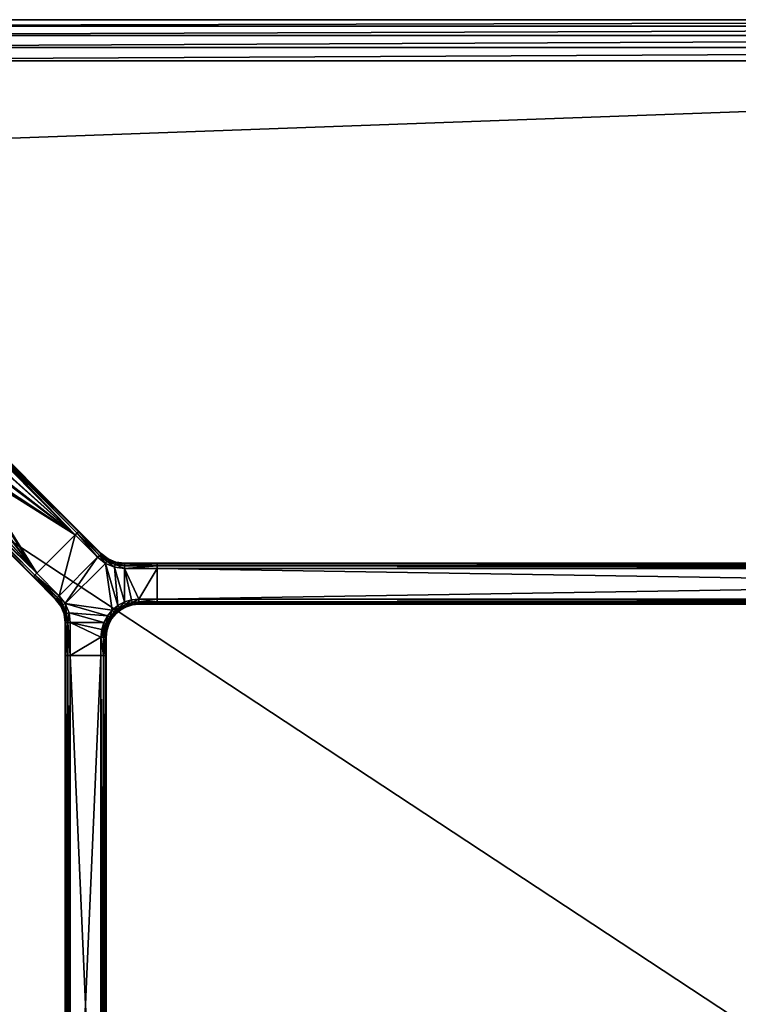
# Model space of a CAD drawing. Header units: inches. Extents: x -84 to 84, y -30 to 30.
# Tile 4 of 15: x -65 to -43, y 0 to 30. Entities that reach past the tile are written whole.
import ezdxf

# ---------------------------------------------------------------- set-up
doc = ezdxf.new("R2010")
doc.units = ezdxf.units.IN
doc.header["$MEASUREMENT"] = 0
for name, color, linetype in [('AFUTL-3-EDWD', 15, 'Continuous'), ('AFUTL-3-FMPT', 4, 'Continuous'), ('AFUTL-3-TPLM', 15, 'Continuous')]:
    doc.layers.add(name, color=color, linetype=linetype)

msp = doc.modelspace()

# ---------------------------------------------------------------- meshes
at = {"layer": 'AFUTL-3-EDWD'}
mesh = msp.add_polyface(dxfattribs=at)
corners = [(0, 28.747, 40.961), (0, -28.747, 40.961), (-79.75, -28.747, 40.961), (-80.417, -28.672, 40.961), (-81.05, -28.45, 40.961), (-81.618, -28.093, 40.961), (-82.093, -27.618, 40.961), (-82.45, -27.05, 40.961), (-82.672, -26.417, 40.961), (-82.747, -25.75, 40.961), (-82.747, 25.75, 40.961), (-82.672, 26.417, 40.961), (-82.45, 27.05, 40.961), (-82.093, 27.618, 40.961), (-81.618, 28.093, 40.961), (-81.05, 28.45, 40.961), (-80.417, 28.672, 40.961), (-79.75, 28.747, 40.961), (0, -30, 42.031), (0, 30, 42.031), (-79.75, 30, 42.031), (-80.488, 29.935, 42.031), (-81.203, 29.744, 42.031), (-81.875, 29.431, 42.031), (-82.482, 29.006, 42.031), (-83.006, 28.482, 42.031), (-83.43, 27.875, 42.031), (-83.744, 27.204, 42.031), (-83.935, 26.488, 42.031), (-84, 25.75, 42.031), (-84, -25.75, 42.031), (-83.935, -26.488, 42.031), (-83.744, -27.204, 42.031), (-83.43, -27.875, 42.031), (-83.006, -28.482, 42.031), (-82.482, -29.006, 42.031), (-81.875, -29.431, 42.031), (-81.203, -29.744, 42.031), (-80.488, -29.935, 42.031), (-79.75, -30, 42.031), (0, 29.154, 41.097), (0, 29.514, 41.332), (0, 29.802, 41.65), (0, -29.802, 41.65), (0, -29.514, 41.332), (0, -29.154, 41.097), (-79.75, 29.154, 41.097), (-79.75, 29.514, 41.332), (-79.75, 29.802, 41.65), (-83.154, 25.75, 41.097), (-83.514, 25.75, 41.332), (-83.802, 25.75, 41.65), (-81.938, 28.358, 41.097), (-80.341, 29.102, 41.097), (-80.403, 29.457, 41.332), (-80.453, 29.74, 41.65), (-80.914, 28.949, 41.097), (-81.037, 29.287, 41.332), (-81.136, 29.558, 41.65), (-81.452, 28.698, 41.097), (-81.632, 29.009, 41.332), (-81.776, 29.259, 41.65), (-82.169, 28.633, 41.332), (-82.354, 28.854, 41.65), (-82.698, 27.452, 41.097), (-83.009, 27.632, 41.332), (-83.259, 27.776, 41.65), (-82.854, 28.355, 41.65), (-82.633, 28.169, 41.332), (-82.358, 27.938, 41.097), (-82.949, 26.914, 41.097), (-83.287, 27.037, 41.332), (-83.557, 27.136, 41.65), (-83.102, 26.341, 41.097), (-83.456, 26.404, 41.332), (-83.74, 26.454, 41.65), (-83.154, -25.75, 41.097), (-83.514, -25.75, 41.332), (-83.802, -25.75, 41.65), (-79.75, -29.154, 41.097), (-79.75, -29.514, 41.332), (-79.75, -29.802, 41.65), (-82.358, -27.938, 41.097), (-83.102, -26.341, 41.097), (-83.456, -26.404, 41.332), (-83.74, -26.454, 41.65), (-82.949, -26.914, 41.097), (-83.287, -27.037, 41.332), (-83.557, -27.136, 41.65), (-82.698, -27.452, 41.097), (-83.009, -27.632, 41.332), (-83.259, -27.776, 41.65), (-82.633, -28.169, 41.332), (-82.854, -28.355, 41.65), (-81.452, -28.698, 41.097), (-81.632, -29.009, 41.332), (-81.776, -29.259, 41.65), (-82.354, -28.854, 41.65), (-82.169, -28.633, 41.332), (-81.938, -28.358, 41.097), (-80.914, -28.949, 41.097), (-81.037, -29.287, 41.332), (-81.136, -29.558, 41.65), (-80.341, -29.102, 41.097), (-80.403, -29.457, 41.332), (-80.453, -29.74, 41.65)]
mesh.append_faces([[corners[k] for k in face] for face in [(48, 19, 42), (47, 42, 41), (46, 41, 40), (17, 40, 0)]], dxfattribs={"vtx0": -1})
mesh.append_faces([[corners[k] for k in face] for face in [(20, 48, 21), (21, 55, 22), (22, 58, 23), (23, 61, 24), (24, 63, 25), (25, 67, 26), (26, 66, 27), (27, 72, 28), (28, 75, 29), (10, 73, 11), (11, 70, 12), (12, 64, 13), (48, 47, 55), (55, 54, 58), (58, 57, 61), (61, 60, 63), (47, 46, 54), (54, 53, 57), (57, 56, 60), (60, 59, 62), (46, 17, 53), (53, 16, 56), (56, 15, 59), (59, 14, 52), (68, 69, 65), (65, 64, 71), (71, 70, 74), (67, 68, 66), (66, 65, 72), (72, 71, 75), (78, 29, 51), (77, 51, 50), (76, 50, 49), (9, 49, 10), (30, 78, 31), (31, 85, 32), (32, 88, 33), (33, 91, 34), (34, 93, 35), (35, 97, 36), (36, 96, 37), (37, 102, 38), (38, 105, 39), (2, 103, 3), (3, 100, 4), (4, 94, 5), (78, 77, 85), (85, 84, 88), (88, 87, 91), (91, 90, 93), (77, 76, 84), (84, 83, 87), (87, 86, 90), (90, 89, 92), (76, 9, 83), (83, 8, 86), (86, 7, 89), (89, 6, 82), (98, 99, 95), (95, 94, 101), (101, 100, 104), (97, 98, 96), (96, 95, 102), (102, 101, 105), (43, 39, 81), (44, 81, 80), (45, 80, 79), (1, 79, 2)]], dxfattribs={"vtx0": -1, "vtx1": -1})
mesh.append_faces([[corners[k] for k in face] for face in [(21, 48, 55), (22, 55, 58), (23, 58, 61), (24, 61, 63), (25, 63, 67), (26, 67, 66), (27, 66, 72), (28, 72, 75), (29, 75, 51), (51, 74, 50), (50, 73, 49), (11, 73, 70), (12, 70, 64), (13, 64, 69), (13, 69, 52), (52, 68, 62), (62, 67, 63), (55, 47, 54), (58, 54, 57), (61, 57, 60), (63, 60, 62), (54, 46, 53), (57, 53, 56), (60, 56, 59), (62, 59, 52), (53, 17, 16), (56, 16, 15), (59, 15, 14), (52, 14, 13), (65, 69, 64), (71, 64, 70), (74, 70, 73), (66, 68, 65), (72, 65, 71), (75, 71, 74), (31, 78, 85), (32, 85, 88), (33, 88, 91), (34, 91, 93), (35, 93, 97), (36, 97, 96), (37, 96, 102), (38, 102, 105), (39, 105, 81), (81, 104, 80), (80, 103, 79), (3, 103, 100), (4, 100, 94), (5, 94, 99), (5, 99, 82), (82, 98, 92), (92, 97, 93), (85, 77, 84), (88, 84, 87), (91, 87, 90), (93, 90, 92), (84, 76, 83), (87, 83, 86), (90, 86, 89), (92, 89, 82), (83, 9, 8), (86, 8, 7), (89, 7, 6), (82, 6, 5), (95, 99, 94), (101, 94, 100), (104, 100, 103), (96, 98, 95), (102, 95, 101), (105, 101, 104)]], dxfattribs={"vtx0": -1, "vtx2": -1})
mesh.append_faces([[corners[k] for k in face] for face in [(18, 39, 43), (43, 81, 44), (44, 80, 45), (45, 79, 1)]], dxfattribs={"vtx1": -1})
mesh.append_faces([[corners[k] for k in face] for face in [(20, 19, 48), (48, 42, 47), (47, 41, 46), (46, 40, 17), (51, 75, 74), (50, 74, 73), (49, 73, 10), (52, 69, 68), (62, 68, 67), (30, 29, 78), (78, 51, 77), (77, 50, 76), (76, 49, 9), (81, 105, 104), (80, 104, 103), (79, 103, 2), (82, 99, 98), (92, 98, 97)]], dxfattribs={"vtx1": -1, "vtx2": -1})
at = {"layer": 'AFUTL-3-FMPT'}
mesh = msp.add_polyface(dxfattribs=at)
corners = [(-67.596, 16.338, 38.991), (-67.304, 16.047, 40.93), (-67.344, 16.018, 40.896), (-67.374, 16.003, 40.846), (-67.391, 16.004, 40.787), (-67.639, 16.252, 39.134), (-67.64, 16.269, 39.075), (-67.625, 16.299, 39.025), (-66.042, 17.309, 40.93), (-66.334, 17.601, 38.991), (-66.294, 17.63, 39.025), (-66.264, 17.645, 39.075), (-66.247, 17.644, 39.134), (-65.999, 17.395, 40.787), (-65.998, 17.379, 40.846), (-66.013, 17.349, 40.896), (-64.408, 13.02, 40.787), (-64.393, 13.035, 40.866), (-64.352, 13.076, 40.924), (-64.296, 13.132, 40.945), (-63.127, 14.301, 40.945), (-63.071, 14.357, 40.924), (-63.031, 14.397, 40.866), (-63.016, 14.412, 40.787), (-63.016, 14.412, 39.134), (-63.031, 14.397, 39.055), (-63.071, 14.357, 38.997), (-63.127, 14.301, 38.976), (-64.296, 13.132, 38.976), (-64.352, 13.076, 38.997), (-64.393, 13.035, 39.055), (-64.408, 13.02, 39.134), (-66, 17.174, 40.945), (-65.982, 16.845, 40.945), (-66.071, 16.53, 40.945), (-66.26, 16.264, 40.945), (-66.526, 16.076, 40.945), (-66.84, 15.986, 40.945), (-67.17, 16.005, 40.945), (-67.465, 16.301, 38.976), (-67.136, 16.282, 38.976), (-66.821, 16.372, 38.976), (-66.555, 16.56, 38.976), (-66.367, 16.826, 38.976), (-66.278, 17.141, 38.976), (-66.296, 17.47, 38.976)]
mesh.append_faces([[corners[k] for k in face] for face in [(7, 1, 0), (15, 9, 8), (16, 18, 17), (45, 8, 9), (44, 32, 45), (43, 33, 44), (42, 34, 43), (13, 24, 12), (27, 44, 45), (31, 4, 5), (19, 37, 38), (14, 23, 13), (15, 22, 14), (9, 27, 45), (10, 26, 9), (1, 19, 38), (2, 18, 1), (6, 31, 5), (7, 30, 6)]], dxfattribs={"vtx0": -1})
mesh.append_faces([[corners[k] for k in face] for face in [(6, 2, 7), (5, 3, 6), (14, 11, 15), (23, 20, 24), (22, 20, 23), (31, 28, 16), (28, 42, 27), (20, 35, 19)]], dxfattribs={"vtx0": -1, "vtx1": -1})
mesh.append_faces([[corners[k] for k in face] for face in [(27, 19, 16), (24, 19, 27)]], dxfattribs={"vtx0": -1, "vtx1": -1, "vtx2": -1})
mesh.append_faces([[corners[k] for k in face] for face in [(24, 20, 19), (16, 28, 27)]], dxfattribs={"vtx0": -1, "vtx2": -1})
mesh.append_faces([[corners[k] for k in face] for face in [(4, 3, 5), (13, 12, 14), (21, 20, 22), (30, 29, 31), (32, 8, 45), (33, 32, 44), (34, 33, 43), (35, 34, 42), (41, 36, 42), (40, 37, 41), (39, 38, 40), (0, 1, 39), (23, 24, 13), (16, 4, 31), (22, 23, 14), (8, 21, 15), (32, 20, 8), (26, 27, 9), (11, 25, 10), (12, 24, 11), (18, 19, 1), (3, 17, 2), (4, 16, 3), (30, 31, 6), (0, 29, 7), (39, 28, 0)]], dxfattribs={"vtx1": -1})
mesh.append_faces([[corners[k] for k in face] for face in [(2, 1, 7), (3, 2, 6), (10, 9, 15), (11, 10, 15), (12, 11, 14), (19, 18, 16), (25, 24, 27), (29, 28, 31), (43, 44, 27), (42, 43, 27), (41, 42, 28), (40, 41, 28), (34, 35, 20), (33, 34, 20), (36, 37, 19), (35, 36, 19), (21, 22, 15), (25, 26, 10), (17, 18, 2), (29, 30, 7)]], dxfattribs={"vtx1": -1, "vtx2": -1})
mesh.append_faces([[corners[k] for k in face] for face in [(27, 26, 25), (36, 35, 42), (37, 36, 41), (38, 37, 40), (1, 38, 39), (28, 39, 40), (20, 32, 33), (20, 21, 8), (24, 25, 11), (16, 17, 3), (28, 29, 0)]], dxfattribs={"vtx2": -1})
mesh = msp.add_polyface(dxfattribs=at)
corners = [(-63.615, 12.45, 40.961), (-64.296, 13.132, 40.961), (-64.352, 13.076, 40.939), (-63.67, 12.395, 40.939), (-63.499, 12.171, 40.939), (-63.431, 12.21, 40.961), (-63.549, 12.142, 40.882), (-63.711, 12.354, 40.882), (-64.393, 13.035, 40.882), (-63.567, 12.132, 40.803), (-63.726, 12.339, 40.803), (-64.408, 13.02, 40.803), (-63.127, 14.301, 40.961), (-62.445, 13.619, 40.961), (-64.352, 13.076, 38.982), (-64.296, 13.132, 38.961), (-63.615, 12.45, 38.961), (-63.67, 12.395, 38.982), (-63.499, 12.171, 38.982), (-63.431, 12.21, 38.961), (-64.393, 13.035, 39.039), (-63.711, 12.354, 39.039), (-63.549, 12.142, 39.039), (-64.408, 13.02, 39.118), (-63.726, 12.339, 39.118), (-63.567, 12.132, 39.118), (-63.127, 14.301, 38.961), (-62.445, 13.619, 38.961), (-63.567, 12.132, 39.118), (-63.567, 12.132, 40.803), (-63.726, 12.339, 40.803), (-63.726, 12.339, 39.118), (-64.408, 13.02, 39.118), (-64.408, 13.02, 40.803), (-63.127, 14.301, 40.961), (-63.071, 14.357, 40.939), (-63.031, 14.397, 40.882), (-64.296, 13.132, 40.961), (-63.016, 14.412, 39.118), (-64.393, 13.035, 40.882), (-64.352, 13.076, 40.939), (-64.408, 13.02, 40.803), (-64.296, 13.132, 38.961), (-64.352, 13.076, 38.982), (-64.393, 13.035, 39.039), (-64.408, 13.02, 39.118), (-63.127, 14.301, 38.961), (-63.031, 14.397, 39.039), (-63.071, 14.357, 38.982)]
mesh.append_faces([[corners[k] for k in face] for face in [(0, 2, 3), (18, 16, 19), (22, 17, 18), (25, 21, 22), (32, 30, 33), (46, 47, 48)]], dxfattribs={"vtx0": -1})
mesh.append_faces([[corners[k] for k in face] for face in [(41, 37, 38), (46, 41, 38)]], dxfattribs={"vtx0": -1, "vtx1": -1, "vtx2": -1})
mesh.append_faces([[corners[k] for k in face] for face in [(13, 0, 5), (16, 26, 27), (42, 44, 45), (46, 45, 41)]], dxfattribs={"vtx0": -1, "vtx2": -1})
mesh.append_faces([[corners[k] for k in face] for face in [(5, 0, 4), (7, 6, 3), (2, 8, 3), (10, 9, 7), (8, 11, 7), (17, 14, 16), (21, 20, 17), (24, 23, 21), (31, 28, 30)]], dxfattribs={"vtx1": -1})
mesh.append_faces([[corners[k] for k in face] for face in [(13, 12, 0), (19, 16, 27), (37, 34, 38), (41, 39, 37), (46, 42, 45)]], dxfattribs={"vtx1": -1, "vtx2": -1})
mesh.append_faces([[corners[k] for k in face] for face in [(0, 1, 2), (0, 3, 4), (6, 4, 3), (8, 7, 3), (9, 6, 7), (11, 10, 7), (12, 1, 0), (14, 15, 16), (18, 17, 16), (20, 14, 17), (22, 21, 17), (23, 20, 21), (25, 24, 21), (16, 15, 26), (28, 29, 30), (32, 31, 30), (34, 35, 36), (39, 40, 37), (42, 43, 44)]], dxfattribs={"vtx2": -1})
mesh = msp.add_polyface(dxfattribs=at)
corners = [(-62.127, 13.572, 40.803), (-62.138, 13.554, 40.882), (-61.891, 13.452, 40.882), (-63.016, 14.412, 40.803), (-63.031, 14.397, 40.882), (-62.349, 13.716, 40.882), (-62.334, 13.731, 40.803), (-62.166, 13.504, 40.939), (-62.39, 13.675, 40.939), (-63.071, 14.357, 40.939), (-61.906, 13.396, 40.939), (-63.127, 14.301, 40.961), (-62.445, 13.619, 40.961), (-62.206, 13.435, 40.961), (-61.927, 13.32, 40.961), (-63.431, 12.21, 40.961), (-62.001, 12.007, 40.961), (-61.825, 12.151, 40.961), (-61.891, 13.452, 39.039), (-62.138, 13.554, 39.039), (-62.127, 13.572, 39.118), (-62.334, 13.731, 39.118), (-62.349, 13.716, 39.039), (-63.031, 14.397, 39.039), (-63.016, 14.412, 39.118), (-62.39, 13.675, 38.982), (-63.071, 14.357, 38.982), (-62.166, 13.504, 38.982), (-61.906, 13.396, 38.982), (-62.445, 13.619, 38.961), (-63.127, 14.301, 38.961), (-62.206, 13.435, 38.961), (-61.927, 13.32, 38.961), (-61.825, 12.151, 38.961), (-62.001, 12.007, 38.961), (-63.431, 12.21, 38.961), (-62.334, 13.731, 40.803), (-62.127, 13.572, 40.803), (-62.127, 13.572, 39.118), (-63.016, 14.412, 39.118), (-63.016, 14.412, 40.803), (-62.334, 13.731, 39.118), (-62.127, 13.572, 39.118), (-62.127, 13.572, 40.803), (-61.886, 13.472, 40.803), (-63.127, 14.301, 40.961), (-63.031, 14.397, 40.882), (-63.016, 14.412, 40.803), (-63.016, 14.412, 39.118), (-63.127, 14.301, 38.961), (-63.031, 14.397, 39.039)]
mesh.append_faces([[corners[k] for k in face] for face in [(6, 1, 0), (4, 8, 5), (22, 24, 21), (25, 23, 22), (27, 22, 19), (29, 26, 25), (31, 25, 27), (32, 27, 28)]], dxfattribs={"vtx0": -1})
mesh.append_faces([[corners[k] for k in face] for face in [(16, 13, 15), (35, 31, 34)]], dxfattribs={"vtx0": -1, "vtx1": -1, "vtx2": -1})
mesh.append_faces([[corners[k] for k in face] for face in [(31, 33, 34), (35, 29, 31), (45, 46, 47), (45, 47, 48), (49, 48, 50)]], dxfattribs={"vtx0": -1, "vtx2": -1})
mesh.append_faces([[corners[k] for k in face] for face in [(6, 3, 5), (8, 7, 5), (8, 9, 12), (7, 8, 13), (10, 7, 14), (22, 21, 19), (41, 39, 36), (41, 36, 38)]], dxfattribs={"vtx1": -1})
mesh.append_faces([[corners[k] for k in face] for face in [(13, 12, 15), (16, 17, 13)]], dxfattribs={"vtx1": -1, "vtx2": -1})
mesh.append_faces([[corners[k] for k in face] for face in [(0, 1, 2), (3, 4, 5), (6, 5, 1), (7, 1, 5), (4, 9, 8), (1, 7, 10), (9, 11, 12), (8, 12, 13), (7, 13, 14), (18, 19, 20), (21, 20, 19), (22, 23, 24), (25, 26, 23), (27, 25, 22), (28, 27, 19), (29, 30, 26), (31, 29, 25), (32, 31, 27), (36, 37, 38), (39, 40, 36), (42, 43, 44)]], dxfattribs={"vtx2": -1})
mesh = msp.add_polyface(dxfattribs=at)
corners = [(-61.382, 12.192, 40.882), (-61.183, 12.267, 40.939), (-61.394, 12.245, 40.939), (-61.408, 12.323, 40.961), (-61.625, 12.258, 40.961), (-61.596, 12.181, 40.939), (-61.183, 12.345, 40.961), (-61.575, 12.132, 40.882), (-61.627, 13.417, 40.882), (-60.625, 13.438, 40.803), (-61.627, 13.438, 40.803), (-61.886, 13.472, 40.803), (-61.891, 13.452, 40.882), (-62.127, 13.572, 40.803), (-61.627, 13.359, 40.939), (-60.625, 13.417, 40.882), (-61.906, 13.396, 40.939), (-62.138, 13.554, 40.882), (-61.627, 13.28, 40.961), (-60.625, 13.359, 40.939), (-61.927, 13.32, 40.961), (-61.825, 12.151, 40.961), (-62.206, 13.435, 40.961), (-61.382, 12.192, 39.039), (-61.394, 12.245, 38.982), (-61.183, 12.267, 38.982), (-61.408, 12.323, 38.961), (-61.183, 12.345, 38.961), (-61.596, 12.181, 38.982), (-61.625, 12.258, 38.961), (-61.575, 12.132, 39.039), (-61.627, 13.438, 39.118), (-60.625, 13.438, 39.118), (-61.627, 13.417, 39.039), (-61.886, 13.472, 39.118), (-61.891, 13.452, 39.039), (-62.127, 13.572, 39.118), (-60.625, 13.417, 39.039), (-61.627, 13.359, 38.982), (-61.906, 13.396, 38.982), (-62.138, 13.554, 39.039), (-60.625, 13.359, 38.982), (-61.627, 13.28, 38.961), (-61.927, 13.32, 38.961), (-61.825, 12.151, 38.961), (-62.206, 13.435, 38.961), (-61.886, 13.472, 40.803), (-61.886, 13.472, 39.118), (-62.127, 13.572, 39.118), (-61.627, 13.438, 40.803), (-61.886, 13.472, 39.118), (-61.886, 13.472, 40.803), (-61.627, 13.438, 39.118), (-61.886, 13.472, 39.118), (-61.627, 13.438, 40.803)]
mesh.append_faces([[corners[k] for k in face] for face in [(0, 1, 2), (2, 6, 3), (8, 9, 10), (11, 8, 10), (14, 15, 8), (12, 14, 8), (18, 19, 14), (16, 18, 14), (26, 28, 29), (49, 50, 51)]], dxfattribs={"vtx0": -1})
mesh.append_faces([[corners[k] for k in face] for face in [(4, 18, 20), (21, 20, 22), (42, 27, 26), (42, 26, 29), (43, 29, 44)]], dxfattribs={"vtx0": -1, "vtx2": -1})
mesh.append_faces([[corners[k] for k in face] for face in [(2, 3, 5), (26, 27, 24), (31, 32, 33), (35, 34, 33), (33, 37, 38), (39, 35, 38), (38, 41, 42), (43, 39, 42), (52, 53, 54)]], dxfattribs={"vtx1": -1})
mesh.append_faces([[corners[k] for k in face] for face in [(3, 6, 18), (4, 3, 18), (21, 4, 20), (43, 42, 29), (45, 43, 44)]], dxfattribs={"vtx1": -1, "vtx2": -1})
mesh.append_faces([[corners[k] for k in face] for face in [(3, 4, 5), (7, 0, 2), (11, 12, 8), (12, 11, 13), (12, 16, 14), (16, 12, 17), (16, 20, 18), (23, 24, 25), (26, 24, 28), (24, 23, 30), (34, 31, 33), (36, 34, 35), (35, 33, 38), (40, 35, 39), (39, 38, 42), (46, 47, 48)]], dxfattribs={"vtx2": -1})
mesh = msp.add_polyface(dxfattribs=at)
corners = [(-61.183, 12.209, 40.882), (-60.625, 12.209, 40.882), (-60.625, 12.267, 40.939), (-61.183, 12.267, 40.939), (-61.382, 12.192, 40.882), (-61.183, 12.188, 40.803), (-60.625, 12.188, 40.803), (-60.625, 12.345, 40.961), (-61.183, 12.345, 40.961), (-61.394, 12.245, 40.939), (-61.627, 13.417, 40.882), (-60.625, 13.417, 40.882), (-60.625, 13.438, 40.803), (-61.627, 13.359, 40.939), (-60.625, 13.359, 40.939), (-61.627, 13.28, 40.961), (-60.625, 13.28, 40.961), (-61.183, 12.209, 39.039), (-61.382, 12.192, 39.039), (-61.183, 12.267, 38.982), (-60.625, 12.267, 38.982), (-60.625, 12.209, 39.039), (-61.183, 12.188, 39.118), (-60.625, 12.188, 39.118), (-60.625, 12.345, 38.961), (-61.183, 12.345, 38.961), (-61.394, 12.245, 38.982), (-60.625, 13.438, 39.118), (-60.625, 13.417, 39.039), (-61.627, 13.417, 39.039), (-60.625, 13.359, 38.982), (-61.627, 13.359, 38.982), (-60.625, 13.28, 38.961), (-61.627, 13.28, 38.961), (-61.183, 12.188, 39.118), (-60.625, 12.188, 39.118), (-60.625, 12.188, 40.803), (-61.183, 12.188, 40.803), (-60.625, 13.438, 39.118), (-61.627, 13.438, 39.118), (-61.627, 13.438, 40.803), (-60.625, 13.438, 40.803), (-60.625, 13.438, 40.803), (-60.625, 13.417, 40.882), (-60.625, 13.359, 40.939), (-60.625, 13.28, 40.961), (-60.625, 13.438, 39.118), (-60.625, 13.359, 38.982), (-60.625, 13.417, 39.039), (-60.625, 13.28, 38.961), (-60.625, 12.345, 38.961), (-60.625, 12.345, 40.961), (-60.625, 12.188, 39.118), (-60.625, 12.209, 39.039), (-60.625, 12.267, 38.982), (-60.625, 12.188, 40.803), (-60.625, 12.267, 40.939), (-60.625, 12.209, 40.882)]
mesh.append_faces([[corners[k] for k in face] for face in [(0, 2, 3), (5, 1, 0), (3, 7, 8), (20, 17, 19), (22, 18, 17), (21, 22, 17), (34, 36, 37), (38, 40, 41), (55, 56, 57)]], dxfattribs={"vtx0": -1})
mesh.append_faces([[corners[k] for k in face] for face in [(49, 46, 45), (52, 50, 51)]], dxfattribs={"vtx0": -1, "vtx1": -1, "vtx2": -1})
mesh.append_faces([[corners[k] for k in face] for face in [(8, 16, 15), (42, 44, 45), (50, 45, 51), (52, 54, 50), (55, 51, 56)]], dxfattribs={"vtx0": -1, "vtx2": -1})
mesh.append_faces([[corners[k] for k in face] for face in [(17, 18, 19), (25, 24, 19)]], dxfattribs={"vtx1": -1})
mesh.append_faces([[corners[k] for k in face] for face in [(33, 32, 25), (46, 42, 45), (49, 47, 46), (50, 49, 45), (55, 52, 51)]], dxfattribs={"vtx1": -1, "vtx2": -1})
mesh.append_faces([[corners[k] for k in face] for face in [(0, 1, 2), (4, 0, 3), (5, 6, 1), (5, 0, 4), (3, 2, 7), (9, 3, 8), (10, 11, 12), (13, 14, 11), (15, 16, 14), (8, 7, 16), (20, 21, 17), (21, 23, 22), (24, 20, 19), (25, 19, 26), (27, 28, 29), (28, 30, 31), (30, 32, 33), (32, 24, 25), (34, 35, 36), (38, 39, 40), (42, 43, 44), (47, 48, 46), (52, 53, 54)]], dxfattribs={"vtx2": -1})
mesh = msp.add_polyface(dxfattribs=at)
corners = [(-60.625, 12.345, 38.961), (-60.625, 12.267, 38.982), (-60.625, 12.209, 39.039), (-60.625, 12.188, 39.118), (-60.625, 12.188, 40.803), (-60.625, 12.209, 40.882), (-60.625, 12.267, 40.939), (-60.625, 12.345, 40.961), (-60.625, 13.28, 40.961), (-60.625, 13.359, 40.939), (-60.625, 13.417, 40.882), (-60.625, 13.438, 40.803), (-60.625, 13.438, 39.118), (-60.625, 13.417, 39.039), (-60.625, 13.359, 38.982), (-60.625, 13.28, 38.961), (-2.165, 12.345, 38.961), (-2.165, 12.267, 38.982), (-2.165, 12.209, 39.039), (-2.165, 12.188, 39.118), (-2.165, 12.188, 40.803), (-2.165, 12.209, 40.882), (-2.165, 12.267, 40.939), (-2.165, 12.345, 40.961), (-2.165, 13.28, 40.961), (-2.165, 13.359, 40.939), (-2.165, 13.417, 40.882), (-2.165, 13.438, 40.803), (-2.165, 13.438, 39.118), (-2.165, 13.417, 39.039), (-2.165, 13.359, 38.982), (-2.165, 13.28, 38.961)]
mesh.append_faces([[corners[k] for k in face] for face in [(6, 4, 5), (14, 12, 13), (1, 16, 17), (2, 17, 18), (3, 18, 19), (4, 19, 20), (22, 7, 6), (21, 6, 5), (20, 5, 4), (7, 24, 8), (9, 24, 25), (10, 25, 26), (11, 26, 27), (12, 27, 28), (13, 28, 29), (14, 29, 30), (15, 30, 31), (15, 16, 0), (17, 19, 18), (28, 30, 29)]], dxfattribs={"vtx0": -1})
mesh.append_faces([[corners[k] for k in face] for face in [(1, 3, 0), (7, 4, 6), (9, 11, 8), (15, 12, 14), (22, 20, 23), (16, 19, 17), (23, 31, 24)]], dxfattribs={"vtx0": -1, "vtx1": -1})
mesh.append_faces([[corners[k] for k in face] for face in [(0, 3, 7), (8, 12, 15), (23, 19, 16), (24, 31, 28)]], dxfattribs={"vtx0": -1, "vtx1": -1, "vtx2": -1})
mesh.append_faces([[corners[k] for k in face] for face in [(0, 7, 8), (8, 11, 12), (23, 20, 19), (24, 28, 27), (27, 25, 24)]], dxfattribs={"vtx0": -1, "vtx2": -1})
mesh.append_faces([[corners[k] for k in face] for face in [(0, 16, 1), (1, 17, 2), (2, 18, 3), (3, 19, 4), (23, 7, 22), (22, 6, 21), (21, 5, 20), (23, 24, 7), (8, 24, 9), (9, 25, 10), (10, 26, 11), (11, 27, 12), (12, 28, 13), (13, 29, 14), (14, 30, 15), (31, 16, 15), (26, 25, 27)]], dxfattribs={"vtx1": -1})
mesh.append_faces([[corners[k] for k in face] for face in [(3, 4, 7), (15, 0, 8), (16, 31, 23), (31, 30, 28)]], dxfattribs={"vtx1": -1, "vtx2": -1})
mesh.append_faces([[corners[k] for k in face] for face in [(1, 2, 3), (9, 10, 11), (22, 21, 20)]], dxfattribs={"vtx2": -1})
mesh = msp.add_polyface(dxfattribs=at)
corners = [(-62.243, 11.399, 40.939), (-62.318, 11.415, 40.961), (-62.341, 11.188, 40.961), (-62.178, 11.602, 40.939), (-62.252, 11.632, 40.961), (-62.243, 11.399, 40.939), (-63.431, 12.21, 40.961), (-63.499, 12.171, 40.939), (-63.391, 11.911, 40.939), (-63.315, 11.931, 40.961), (-63.354, 11.632, 40.939), (-63.276, 11.632, 40.961), (-63.447, 11.896, 40.882), (-63.412, 11.632, 40.882), (-63.549, 12.142, 40.882), (-63.467, 11.891, 40.803), (-63.433, 11.632, 40.803), (-63.567, 12.132, 40.803), (-62.145, 11.832, 40.961), (-62.001, 12.007, 40.961), (-62.243, 11.399, 38.982), (-62.318, 11.415, 38.961), (-62.252, 11.632, 38.961), (-62.178, 11.602, 38.982), (-62.243, 11.399, 38.982), (-62.262, 11.188, 38.982), (-63.315, 11.931, 38.961), (-63.276, 11.632, 38.961), (-63.354, 11.632, 38.982), (-63.391, 11.911, 38.982), (-63.499, 12.171, 38.982), (-63.431, 12.21, 38.961), (-63.412, 11.632, 39.039), (-63.447, 11.896, 39.039), (-63.549, 12.142, 39.039), (-63.433, 11.632, 39.118), (-63.467, 11.891, 39.118), (-63.567, 12.132, 39.118), (-62.001, 12.007, 38.961), (-62.145, 11.832, 38.961), (-62.341, 11.188, 38.961), (-63.467, 11.891, 39.118), (-63.467, 11.891, 40.803), (-63.567, 12.132, 40.803), (-63.567, 12.132, 39.118), (-63.433, 11.632, 40.803), (-63.467, 11.891, 40.803), (-63.467, 11.891, 39.118), (-63.433, 11.632, 39.118), (-63.433, 11.632, 40.803), (-63.467, 11.891, 39.118)]
mesh.append_faces([[corners[k] for k in face] for face in [(9, 10, 11), (8, 13, 10), (12, 16, 13), (29, 31, 26)]], dxfattribs={"vtx0": -1})
mesh.append_faces([[corners[k] for k in face] for face in [(18, 6, 9), (4, 9, 11), (31, 38, 39), (26, 39, 22), (27, 22, 21), (27, 21, 40)]], dxfattribs={"vtx0": -1, "vtx2": -1})
mesh.append_faces([[corners[k] for k in face] for face in [(9, 6, 8), (29, 26, 28), (33, 29, 32), (36, 33, 35), (48, 49, 50)]], dxfattribs={"vtx1": -1})
mesh.append_faces([[corners[k] for k in face] for face in [(18, 19, 6), (4, 18, 9), (1, 4, 11), (2, 1, 11), (26, 31, 39), (27, 26, 22)]], dxfattribs={"vtx1": -1, "vtx2": -1})
mesh.append_faces([[corners[k] for k in face] for face in [(0, 1, 2), (3, 4, 1), (1, 5, 3), (6, 7, 8), (9, 8, 10), (8, 12, 13), (7, 14, 12), (12, 8, 7), (12, 15, 16), (14, 17, 15), (15, 12, 14), (20, 21, 22), (22, 23, 20), (21, 24, 25), (26, 27, 28), (29, 30, 31), (29, 28, 32), (33, 34, 30), (30, 29, 33), (33, 32, 35), (36, 37, 34), (34, 33, 36), (41, 42, 43), (43, 44, 41), (45, 46, 47)]], dxfattribs={"vtx2": -1})
mesh = msp.add_polyface(dxfattribs=at)
corners = [(-61.378, 12.169, 40.803), (-61.183, 12.188, 40.803), (-61.382, 12.192, 40.882), (-61.575, 12.132, 40.882), (-61.565, 12.112, 40.803), (-61.625, 12.258, 40.961), (-61.825, 12.151, 40.961), (-61.779, 12.085, 40.939), (-61.596, 12.181, 40.939), (-61.749, 12.038, 40.882), (-61.89, 11.895, 40.803), (-61.749, 12.038, 40.882), (-61.904, 11.911, 40.882), (-62.001, 12.007, 40.961), (-62.145, 11.832, 40.961), (-62.079, 11.789, 40.939), (-61.943, 11.95, 40.939), (-62.033, 11.76, 40.882), (-61.943, 11.95, 40.939), (-61.779, 12.085, 40.939), (-61.394, 12.245, 40.939), (-61.596, 12.181, 40.939), (-61.183, 12.188, 39.118), (-61.378, 12.169, 39.118), (-61.382, 12.192, 39.039), (-61.565, 12.112, 39.118), (-61.575, 12.132, 39.039), (-61.779, 12.085, 38.982), (-61.825, 12.151, 38.961), (-61.625, 12.258, 38.961), (-61.596, 12.181, 38.982), (-61.749, 12.038, 39.039), (-62.079, 11.789, 38.982), (-62.145, 11.832, 38.961), (-62.001, 12.007, 38.961), (-61.943, 11.95, 38.982), (-61.779, 12.085, 38.982), (-61.904, 11.911, 39.039), (-62.033, 11.759, 39.039), (-61.749, 12.038, 39.039), (-61.779, 12.085, 38.982), (-61.596, 12.181, 38.982), (-61.394, 12.245, 38.982), (-61.89, 11.895, 39.118), (-61.378, 12.169, 39.118), (-61.378, 12.169, 40.803), (-61.565, 12.112, 40.803), (-61.565, 12.112, 39.118), (-61.183, 12.188, 39.118), (-61.183, 12.188, 40.803), (-61.737, 12.019, 39.118), (-61.737, 12.019, 40.803), (-61.89, 11.895, 40.803), (-61.89, 11.895, 39.118), (-61.737, 12.019, 40.803), (-61.749, 12.038, 40.882), (-61.89, 11.895, 40.803), (-61.565, 12.112, 40.803), (-61.565, 12.112, 39.118), (-61.565, 12.112, 40.803), (-61.737, 12.019, 40.803), (-61.737, 12.019, 39.118), (-61.749, 12.038, 39.039), (-61.737, 12.019, 39.118), (-61.89, 11.895, 39.118), (-61.565, 12.112, 39.118)]
mesh.append_faces([[corners[k] for k in face] for face in [(10, 11, 12), (36, 37, 35), (39, 43, 37), (48, 45, 44), (57, 55, 54)]], dxfattribs={"vtx0": -1})
mesh.append_faces([[corners[k] for k in face] for face in [(0, 1, 2), (3, 9, 4), (35, 32, 34), (35, 34, 36), (37, 38, 35), (26, 25, 31), (28, 40, 34), (54, 55, 56)]], dxfattribs={"vtx1": -1})
mesh.append_faces([[corners[k] for k in face] for face in [(3, 4, 0), (0, 2, 3), (5, 6, 7), (7, 8, 5), (9, 3, 8), (8, 7, 9), (13, 14, 15), (15, 16, 13), (17, 12, 16), (18, 19, 6), (6, 13, 18), (20, 21, 3), (12, 11, 19), (19, 18, 12), (22, 23, 24), (23, 25, 26), (26, 24, 23), (27, 28, 29), (29, 30, 27), (30, 26, 31), (31, 27, 30), (32, 33, 34), (36, 39, 37), (26, 41, 42), (44, 45, 46), (46, 47, 44), (48, 49, 45), (50, 51, 52), (52, 53, 50), (58, 59, 60), (60, 61, 58), (62, 63, 64), (65, 63, 62)]], dxfattribs={"vtx2": -1})
mesh = msp.add_polyface(dxfattribs=at)
corners = [(-61.943, 11.95, 40.939), (-62.079, 11.789, 40.939), (-62.033, 11.76, 40.882), (-62.252, 11.632, 40.961), (-62.178, 11.602, 40.939), (-62.079, 11.789, 40.939), (-62.145, 11.832, 40.961), (-62.178, 11.602, 40.939), (-62.243, 11.399, 40.939), (-62.186, 11.388, 40.882), (-62.128, 11.58, 40.882), (-62.183, 11.188, 40.803), (-62.164, 11.384, 40.803), (-62.204, 11.188, 40.882), (-62.204, 10.63, 40.882), (-62.183, 10.63, 40.803), (-61.904, 11.911, 40.882), (-61.89, 11.895, 40.803), (-62.107, 11.571, 40.803), (-62.033, 11.76, 40.882), (-62.183, 10.63, 39.118), (-62.204, 10.63, 39.039), (-62.204, 11.188, 39.039), (-62.183, 11.188, 39.118), (-62.033, 11.759, 39.039), (-62.079, 11.789, 38.982), (-61.943, 11.95, 38.982), (-62.107, 11.571, 39.118), (-62.128, 11.58, 39.039), (-62.033, 11.759, 39.039), (-62.252, 11.632, 38.961), (-62.145, 11.832, 38.961), (-62.178, 11.602, 38.982), (-62.178, 11.602, 38.982), (-62.186, 11.388, 39.039), (-62.243, 11.399, 38.982), (-62.164, 11.384, 39.118), (-62.183, 11.188, 39.118), (-62.204, 11.188, 39.039), (-61.904, 11.911, 39.039), (-61.89, 11.895, 39.118), (-62.243, 11.399, 38.982), (-62.186, 11.388, 39.039), (-62.204, 11.188, 39.039), (-62.178, 11.602, 38.982), (-62.145, 11.832, 38.961), (-62.079, 11.789, 38.982), (-62.183, 11.188, 40.803), (-62.183, 10.63, 40.803), (-62.183, 10.63, 39.118), (-62.183, 11.188, 39.118), (-62.164, 11.384, 39.118), (-62.164, 11.384, 40.803), (-62.107, 11.571, 39.118), (-62.107, 11.571, 40.803), (-62.016, 11.749, 39.118), (-62.016, 11.749, 40.803), (-62.107, 11.571, 40.803), (-62.107, 11.571, 39.118), (-62.016, 11.749, 40.803), (-62.033, 11.76, 40.882), (-62.107, 11.571, 40.803), (-61.89, 11.895, 40.803), (-61.89, 11.895, 39.118), (-61.89, 11.895, 40.803), (-62.016, 11.749, 40.803), (-62.016, 11.749, 39.118), (-62.033, 11.759, 39.039), (-62.016, 11.749, 39.118), (-62.107, 11.571, 39.118), (-61.89, 11.895, 39.118)]
mesh.append_faces([[corners[k] for k in face] for face in [(13, 15, 11), (44, 45, 46), (47, 49, 50), (51, 47, 50), (62, 60, 59)]], dxfattribs={"vtx0": -1})
mesh.append_faces([[corners[k] for k in face] for face in [(13, 11, 9), (16, 2, 17), (30, 31, 32), (39, 40, 24), (59, 60, 61)]], dxfattribs={"vtx1": -1})
mesh.append_faces([[corners[k] for k in face] for face in [(0, 1, 2), (3, 4, 5), (5, 6, 3), (7, 8, 9), (9, 10, 7), (11, 12, 9), (13, 14, 15), (10, 9, 12), (12, 18, 10), (19, 10, 18), (10, 19, 5), (5, 4, 10), (20, 21, 22), (22, 23, 20), (24, 25, 26), (27, 28, 29), (33, 28, 34), (34, 35, 33), (36, 37, 38), (38, 34, 36), (34, 28, 27), (27, 36, 34), (41, 42, 43), (46, 29, 28), (28, 44, 46), (47, 48, 49), (51, 52, 47), (53, 54, 52), (52, 51, 53), (55, 56, 57), (57, 58, 55), (63, 64, 65), (65, 66, 63), (67, 68, 69), (70, 68, 67)]], dxfattribs={"vtx2": -1})
mesh = msp.add_polyface(dxfattribs=at)
corners = [(-62.262, 11.188, 40.939), (-62.262, 10.63, 40.939), (-62.204, 10.63, 40.882), (-62.204, 11.188, 40.882), (-62.186, 11.388, 40.882), (-62.243, 11.399, 40.939), (-62.341, 11.188, 40.961), (-62.341, 10.63, 40.961), (-63.354, 11.632, 40.939), (-63.354, 10.63, 40.939), (-63.276, 10.63, 40.961), (-63.276, 11.632, 40.961), (-63.412, 11.632, 40.882), (-63.412, 10.63, 40.882), (-63.433, 11.632, 40.803), (-63.433, 10.63, 40.803), (-62.204, 10.63, 39.039), (-62.262, 10.63, 38.982), (-62.262, 11.188, 38.982), (-62.204, 11.188, 39.039), (-62.341, 10.63, 38.961), (-62.341, 11.188, 38.961), (-62.204, 11.188, 39.039), (-62.262, 11.188, 38.982), (-62.243, 11.399, 38.982), (-62.318, 11.415, 38.961), (-63.276, 10.63, 38.961), (-63.354, 10.63, 38.982), (-63.354, 11.632, 38.982), (-63.276, 11.632, 38.961), (-63.412, 10.63, 39.039), (-63.412, 11.632, 39.039), (-63.433, 10.63, 39.118), (-63.433, 11.632, 39.118), (-63.433, 11.632, 39.118), (-63.433, 10.63, 39.118), (-63.433, 10.63, 40.803), (-63.433, 11.632, 40.803), (-62.183, 10.63, 40.803), (-62.204, 10.63, 40.882), (-62.262, 10.63, 40.939), (-62.341, 10.63, 40.961), (-62.183, 10.63, 39.118), (-62.262, 10.63, 38.982), (-62.204, 10.63, 39.039), (-62.341, 10.63, 38.961), (-63.276, 10.63, 38.961), (-63.276, 10.63, 40.961), (-63.433, 10.63, 39.118), (-63.412, 10.63, 39.039), (-63.354, 10.63, 38.982), (-63.433, 10.63, 40.803), (-63.354, 10.63, 40.939), (-63.412, 10.63, 40.882)]
mesh.append_faces([[corners[k] for k in face] for face in [(0, 2, 3), (4, 0, 3), (6, 1, 0), (5, 6, 0), (8, 10, 11), (12, 9, 8), (14, 13, 12), (6, 10, 7), (34, 36, 37), (51, 52, 53)]], dxfattribs={"vtx0": -1})
mesh.append_faces([[corners[k] for k in face] for face in [(29, 21, 26)]], dxfattribs={"vtx0": -1, "vtx1": -1})
mesh.append_faces([[corners[k] for k in face] for face in [(45, 42, 41), (48, 46, 47)]], dxfattribs={"vtx0": -1, "vtx1": -1, "vtx2": -1})
mesh.append_faces([[corners[k] for k in face] for face in [(6, 11, 10), (38, 40, 41), (46, 41, 47), (48, 50, 46), (51, 47, 52)]], dxfattribs={"vtx0": -1, "vtx2": -1})
mesh.append_faces([[corners[k] for k in face] for face in [(29, 26, 28), (28, 27, 31), (31, 30, 33)]], dxfattribs={"vtx1": -1})
mesh.append_faces([[corners[k] for k in face] for face in [(42, 38, 41), (45, 43, 42), (46, 45, 41), (51, 48, 47)]], dxfattribs={"vtx1": -1, "vtx2": -1})
mesh.append_faces([[corners[k] for k in face] for face in [(0, 1, 2), (4, 5, 0), (6, 7, 1), (8, 9, 10), (12, 13, 9), (14, 15, 13), (16, 17, 18), (18, 19, 16), (17, 20, 21), (21, 18, 17), (22, 23, 24), (23, 21, 25), (26, 27, 28), (27, 30, 31), (30, 32, 33), (21, 20, 26), (34, 35, 36), (38, 39, 40), (43, 44, 42), (48, 49, 50)]], dxfattribs={"vtx2": -1})
mesh = msp.add_polyface(dxfattribs=at)
corners = [(-63.276, 10.63, 38.961), (-63.354, 10.63, 38.982), (-63.412, 10.63, 39.039), (-63.433, 10.63, 39.118), (-63.433, 10.63, 40.803), (-63.412, 10.63, 40.882), (-63.354, 10.63, 40.939), (-63.276, 10.63, 40.961), (-62.341, 10.63, 40.961), (-62.262, 10.63, 40.939), (-62.204, 10.63, 40.882), (-62.183, 10.63, 40.803), (-62.183, 10.63, 39.118), (-62.204, 10.63, 39.039), (-62.262, 10.63, 38.982), (-62.341, 10.63, 38.961), (-62.183, -10.63, 39.118), (-62.204, -10.63, 39.039), (-62.262, -10.63, 38.982), (-62.341, -10.63, 38.961), (-62.183, -10.63, 40.803), (-62.341, -10.63, 40.961), (-62.262, -10.63, 40.939), (-62.204, -10.63, 40.882), (-63.276, -10.63, 40.961), (-63.433, -10.63, 40.803), (-63.412, -10.63, 40.882), (-63.354, -10.63, 40.939), (-63.433, -10.63, 39.118), (-63.276, -10.63, 38.961), (-63.354, -10.63, 38.982), (-63.412, -10.63, 39.039)]
mesh.append_faces([[corners[k] for k in face] for face in [(6, 4, 5), (14, 12, 13), (18, 15, 14), (17, 14, 13), (16, 13, 12), (20, 12, 11), (23, 11, 10), (22, 10, 9), (21, 9, 8), (21, 7, 24), (27, 7, 6), (26, 6, 5), (25, 5, 4), (28, 4, 3), (1, 29, 30), (2, 30, 31), (3, 31, 28), (29, 15, 19), (22, 20, 23), (30, 28, 31)]], dxfattribs={"vtx0": -1})
mesh.append_faces([[corners[k] for k in face] for face in [(1, 3, 0), (7, 4, 6), (9, 11, 8), (15, 12, 14), (18, 16, 19), (21, 20, 22), (27, 25, 24), (29, 28, 30)]], dxfattribs={"vtx0": -1, "vtx1": -1})
mesh.append_faces([[corners[k] for k in face] for face in [(0, 3, 7), (8, 12, 15), (19, 16, 21), (24, 28, 29)]], dxfattribs={"vtx0": -1, "vtx1": -1, "vtx2": -1})
mesh.append_faces([[corners[k] for k in face] for face in [(0, 7, 8), (8, 11, 12), (19, 21, 24), (24, 25, 28)]], dxfattribs={"vtx0": -1, "vtx2": -1})
mesh.append_faces([[corners[k] for k in face] for face in [(19, 15, 18), (18, 14, 17), (17, 13, 16), (16, 12, 20), (20, 11, 23), (23, 10, 22), (22, 9, 21), (8, 7, 21), (24, 7, 27), (27, 6, 26), (26, 5, 25), (25, 4, 28), (0, 29, 1), (1, 30, 2), (2, 31, 3), (0, 15, 29)]], dxfattribs={"vtx1": -1})
mesh.append_faces([[corners[k] for k in face] for face in [(3, 4, 7), (15, 0, 8), (16, 20, 21), (29, 19, 24)]], dxfattribs={"vtx1": -1, "vtx2": -1})
mesh.append_faces([[corners[k] for k in face] for face in [(1, 2, 3), (9, 10, 11), (18, 17, 16), (27, 26, 25)]], dxfattribs={"vtx2": -1})
at = {"layer": 'AFUTL-3-TPLM'}
mesh = msp.add_polyface(dxfattribs=at)
corners = [(0, 28.747, 40.961), (0, -28.747, 40.961), (-79.75, -28.747, 40.961), (-80.417, -28.672, 40.961), (-81.05, -28.45, 40.961), (-81.618, -28.093, 40.961), (-82.093, -27.618, 40.961), (-82.45, -27.05, 40.961), (-82.672, -26.417, 40.961), (-82.747, -25.75, 40.961), (-82.747, 25.75, 40.961), (-82.672, 26.417, 40.961), (-82.45, 27.05, 40.961), (-82.093, 27.618, 40.961), (-81.618, 28.093, 40.961), (-81.05, 28.45, 40.961), (-80.417, 28.672, 40.961), (-79.75, 28.747, 40.961), (0, -30, 42.031), (0, 30, 42.031), (-79.75, 30, 42.031), (-80.488, 29.935, 42.031), (-81.203, 29.744, 42.031), (-81.875, 29.431, 42.031), (-82.482, 29.006, 42.031), (-83.006, 28.482, 42.031), (-83.43, 27.875, 42.031), (-83.744, 27.204, 42.031), (-83.935, 26.488, 42.031), (-84, 25.75, 42.031), (-84, -25.75, 42.031), (-83.935, -26.488, 42.031), (-83.744, -27.204, 42.031), (-83.43, -27.875, 42.031), (-83.006, -28.482, 42.031), (-82.482, -29.006, 42.031), (-81.875, -29.431, 42.031), (-81.203, -29.744, 42.031), (-80.488, -29.935, 42.031), (-79.75, -30, 42.031), (0, 29.154, 41.097), (0, 29.514, 41.332), (0, 29.802, 41.65), (0, -29.802, 41.65), (0, -29.514, 41.332), (0, -29.154, 41.097)]
mesh.append_faces([[corners[k] for k in face] for face in [(4, 2, 3), (17, 15, 16), (22, 20, 21), (18, 42, 19)]], dxfattribs={"vtx0": -1})
mesh.append_faces([[corners[k] for k in face] for face in [(10, 1, 9), (9, 2, 8), (8, 2, 7), (7, 2, 6), (6, 2, 5), (5, 2, 4), (30, 20, 29), (29, 20, 28), (28, 20, 27), (27, 20, 26), (26, 20, 25), (25, 20, 24), (24, 20, 23), (23, 20, 22), (39, 31, 38), (45, 40, 44), (44, 41, 43), (43, 42, 18)]], dxfattribs={"vtx0": -1, "vtx1": -1})
mesh.append_faces([[corners[k] for k in face] for face in [(39, 20, 30)]], dxfattribs={"vtx0": -1, "vtx1": -1, "vtx2": -1})
mesh.append_faces([[corners[k] for k in face] for face in [(10, 0, 1), (9, 1, 2), (17, 11, 12), (17, 12, 13), (17, 14, 15), (39, 19, 20), (38, 31, 32), (38, 32, 33), (38, 34, 35), (38, 35, 36), (45, 0, 40), (44, 40, 41), (43, 41, 42)]], dxfattribs={"vtx0": -1, "vtx2": -1})
mesh.append_faces([[corners[k] for k in face] for face in [(18, 19, 39), (1, 0, 45)]], dxfattribs={"vtx1": -1})
mesh.append_faces([[corners[k] for k in face] for face in [(17, 0, 10), (10, 11, 17), (13, 14, 17), (30, 31, 39), (33, 34, 38)]], dxfattribs={"vtx1": -1, "vtx2": -1})
mesh.append_faces([[corners[k] for k in face] for face in [(36, 37, 38)]], dxfattribs={"vtx2": -1})

doc.saveas('drawing.dxf')
